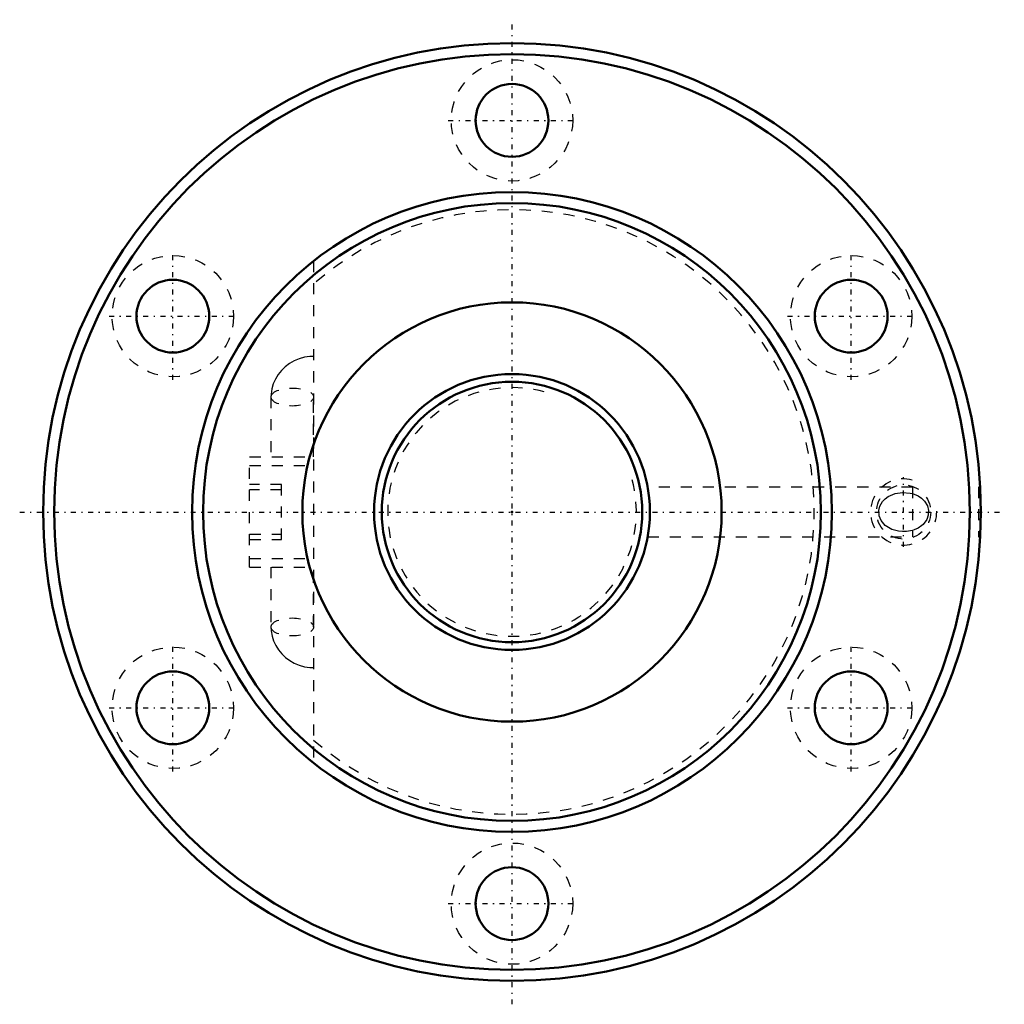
# Model space of a CAD drawing. Header units: millimetres. Extents: x -44.6 to 44.6, y -44.6 to 44.6.
import ezdxf

# ---------------------------------------------------------------- set-up
doc = ezdxf.new("R2010")
doc.units = ezdxf.units.MM
doc.linetypes.add('Center', pattern=[1.5, 0.45, -0.5, 0.05, -0.5])
doc.linetypes.add('Dashed', pattern=[2, 1, -1])
for name, color, linetype, lineweight in [('2d ConnectionPoints', 7, 'Continuous', 50), ('AM_0', 7, 'Continuous', 50), ('AM_5', 3, 'Continuous', 25), ('AM_7', 7, 'Center', 25), ('AM_9', 6, 'Dashed', 25)]:
    doc.layers.add(name, color=color, linetype=linetype, lineweight=lineweight)

# ---------------------------------------------------------------- blocks, each defined once
blk = doc.blocks.new('1_BNF_2510A_2_5RR_Nut_0_in_BNF2510V_2_5RRG1_90LC0_000_rev_2')
at = {"layer": 'AM_0'}
for centre, radius in [((0, 0), 42.5), ((0, 0), 41.5), ((0, 35.5), 3.3), ((0, 0), 29), ((0, 0), 28), ((-30.744, 17.75), 3.3), ((30.744, 17.75), 3.3), ((0, 0), 19), ((-30.744, -17.75), 3.3), ((30.744, -17.75), 3.3), ((0, -35.5), 3.3)]:
    blk.add_circle(centre, radius, dxfattribs=at)
at = {"layer": 'AM_5', "linetype": 'Dashed'}
blk.add_arc((35.5, 0), 3, 75, 15, dxfattribs=at)
at = {"layer": 'AM_7'}
for p, q in [((0, -44.625), (0, 44.625)), ((-5.775, 35.5), (5.775, 35.5)), ((-30.744, 11.975), (-30.744, 23.525)), ((30.744, 11.975), (30.744, 23.525)), ((-36.519, 17.75), (-24.969, 17.75)), ((24.969, 17.75), (36.519, 17.75)), ((35.5, -3.15), (35.5, 3.15)), ((-44.625, 0), (44.625, 0)), ((-30.744, -23.525), (-30.744, -11.975)), ((30.744, -23.525), (30.744, -11.975)), ((-36.519, -17.75), (-24.969, -17.75)), ((24.969, -17.75), (36.519, -17.75)), ((-5.775, -35.5), (5.775, -35.5))]:
    blk.add_line(p, q, dxfattribs=at)
at = {"layer": 'AM_9'}
for p, q in [((-17.98, 22.753), (-17.98, -22.753)), ((-21.846, 10.423), (-21.846, 5)), ((-17.981, 5), (-17.981, 10.423)), ((-23.78, 5), (-17.98, 5)), ((-23.78, -5), (-23.78, 5)), ((-23.78, 4.2), (-17.98, 4.2)), ((-20.88, 2.5), (-23.78, 2.5)), ((-20.88, 2), (-23.78, 2)), ((-20.88, -2.5), (-20.88, 2.5)), ((36.3, 2.25), (12.301, 2.25)), ((36.3, 2.25), (36.3, -2.25)), ((42.441, 2.25), (42.3, 2.25)), ((42.3, 2.25), (42.3, -2.25)), ((-23.78, -2), (-20.88, -2)), ((-23.78, -2.5), (-20.88, -2.5)), ((12.297, -2.25), (36.3, -2.25)), ((42.3, -2.25), (42.442, -2.25)), ((-23.78, -4.2), (-17.98, -4.2)), ((-23.78, -5), (-17.98, -5)), ((-21.846, -5), (-21.846, -10.423)), ((-17.981, -10.423), (-17.981, -5))]:
    blk.add_line(p, q, dxfattribs=at)
for points in [[(-17.98, 14.107), (-18.324, 14.093), (-18.811, 14.021), (-19.286, 13.891), (-19.741, 13.703), (-20.167, 13.462), (-20.558, 13.169), (-20.906, 12.832), (-21.206, 12.455), (-21.452, 12.045), (-21.64, 11.61), (-21.768, 11.157), (-21.835, 10.693), (-21.846, 10.423)], [(36.3, -1.668), (35.763, -1.766), (35.399, -1.775), (35.039, -1.742), (34.443, -1.58), (33.825, -1.209), (33.457, -0.776), (33.28, -0.352), (33.242, 0.121), (33.334, 0.523), (33.587, 0.963), (33.823, 1.207), (34.095, 1.406), (34.744, 1.68), (35.404, 1.775), (36.078, 1.721), (36.3, 1.668)], [(36.3, 1.668), (36.805, 1.463), (37.125, 1.251), (37.399, 0.981), (37.652, 0.559), (37.756, 0.141), (37.733, -0.295), (37.598, -0.677), (37.268, -1.124), (37.141, -1.238), (36.814, -1.458), (36.449, -1.62), (36.3, -1.668)], [(-21.846, -10.423), (-21.827, -10.784), (-21.749, -11.242), (-21.612, -11.685), (-21.419, -12.107), (-21.172, -12.503), (-20.875, -12.866), (-20.533, -13.191), (-20.15, -13.473), (-19.732, -13.708), (-19.285, -13.891), (-18.817, -14.02), (-18.333, -14.092), (-17.98, -14.107)]]:
    blk.add_lwpolyline(points, dxfattribs=at)
for centre, radius in [((0, 35.5), 5.5), ((-30.744, 17.75), 5.5), ((30.744, 17.75), 5.5), ((35.5, 0), 2.458), ((-30.744, -17.75), 5.5), ((30.744, -17.75), 5.5), ((0, -35.5), 5.5)]:
    blk.add_circle(centre, radius, dxfattribs=at)
blk.add_arc((0, 0), 27.4, 228.98896, 131.01104, dxfattribs=at)
for centre in [(-19.913, 10.423), (-19.913, -10.423)]:
    blk.add_ellipse(centre, major_axis=(-1.932, 0), ratio=0.422618, dxfattribs=at)
blk = doc.blocks.new('2_BNF_2510A_2_5RR000_Shaft_0_in_BNF2510V_2_5RRG1_90LC0_000_rev_2')
at = {"layer": 'AM_0'}
for radius in [12.5, 11.8]:
    blk.add_circle((0, 0), radius, dxfattribs=at)
at = {"layer": 'AM_5', "linetype": 'Dashed'}
blk.add_arc((0, 0), 11.273, 75, 15, dxfattribs=at)

msp = doc.modelspace()

# ---------------------------------------------------------------- linework, layer by layer
at = {"layer": '2d ConnectionPoints'}
msp.add_point((0, 0), dxfattribs=at)
msp.add_point((0, 0), dxfattribs=at)

# ---------------------------------------------------------------- block references
for name in ['1_BNF_2510A_2_5RR_Nut_0_in_BNF2510V_2_5RRG1_90LC0_000_rev_2', '2_BNF_2510A_2_5RR000_Shaft_0_in_BNF2510V_2_5RRG1_90LC0_000_rev_2']:
    msp.add_blockref(name, (0, 0))

doc.saveas('drawing.dxf')
